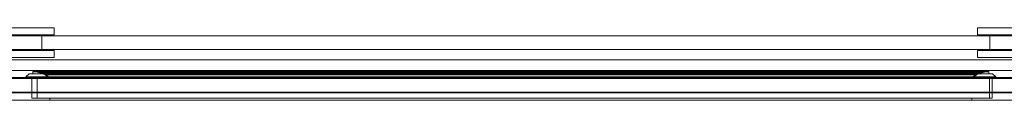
# Model space of a CAD drawing. Header units: millimetres. Extents: x -2029 to 632, y 226 to 290.
# Tile 2 of 3: x -1141 to -262, y 226 to 290. Entities that reach past the tile are written whole.
import ezdxf

# ---------------------------------------------------------------- set-up
doc = ezdxf.new("R2010")
doc.units = ezdxf.units.MM
doc.layers.add('A-GLAZ', color=151, linetype='Continuous', lineweight=9)

# ---------------------------------------------------------------- blocks, each defined once
blk = doc.blocks.new('47_1 REH_EX-SLIDE_M2-EX_H1-EX_3 HOJAS - 47_1 REH_EX-SLIDE_M2-EX_H1-EX_3 HOJAS-375686-_3D_')
at = {"layer": 'A-GLAZ'}
for p, q in [((1330.5, 17.5, 1718), (-1330.5, 17.5, 1718)), ((-1330.5, 17.5, 800), (1330.5, 17.5, 800))]:
    blk.add_line(p, q, dxfattribs=at)
mesh = blk.add_polyface(dxfattribs=at)
corners = [(-464.33, 53.32, 841.47), (-464.33, 53.32, 1676.53), (473.2, 53.32, 1676.53), (473.2, 53.32, 841.47), (415.72, 53.32, 898.95), (415.72, 53.32, 1619.05), (-406.85, 53.32, 1619.05), (-406.85, 53.32, 898.95)]
mesh.append_faces([[corners[k] for k in face] for face in [(2, 5, 6, 1), (1, 6, 7, 0)]], dxfattribs={"vtx0": -1, "vtx2": -1})
mesh.append_faces([[corners[k] for k in face] for face in [(4, 5, 2, 3), (7, 4, 3, 0)]], dxfattribs={"vtx1": -1, "vtx3": -1})
mesh = blk.add_polyface(dxfattribs=at)
corners = [(-464.33, 53.32, 841.47), (473.2, 53.32, 841.47), (473.2, 46.93, 841.47), (-464.33, 46.93, 841.47)]
mesh.append_faces([[corners[k] for k in face] for face in [(0, 1, 2, 3)]])
mesh = blk.add_polyface(dxfattribs=at)
corners = [(473.2, 53.32, 1676.53), (-464.33, 53.32, 1676.53), (-464.33, 46.93, 1676.53), (473.2, 46.93, 1676.53)]
mesh.append_faces([[corners[k] for k in face] for face in [(0, 1, 2, 3)]])
mesh = blk.add_polyface(dxfattribs=at)
corners = [(-406.85, 51.62, 1619.05), (-406.85, 51.62, 898.95), (-406.85, 53.32, 898.95), (-406.85, 53.32, 1619.05)]
mesh.append_faces([[corners[k] for k in face] for face in [(0, 1, 2, 3)]])
mesh = blk.add_polyface(dxfattribs=at)
corners = [(-406.85, 51.62, 898.95), (415.72, 51.62, 898.95), (415.72, 53.32, 898.95), (-406.85, 53.32, 898.95)]
mesh.append_faces([[corners[k] for k in face] for face in [(0, 1, 2, 3)]])
mesh = blk.add_polyface(dxfattribs=at)
corners = [(415.72, 51.62, 1619.05), (-406.85, 51.62, 1619.05), (-406.85, 53.32, 1619.05), (415.72, 53.32, 1619.05)]
mesh.append_faces([[corners[k] for k in face] for face in [(0, 1, 2, 3)]])
mesh = blk.add_polyface(dxfattribs=at)
corners = [(415.72, 51.62, 898.95), (415.72, 51.62, 1619.05), (415.72, 53.32, 1619.05), (415.72, 53.32, 898.95)]
mesh.append_faces([[corners[k] for k in face] for face in [(0, 1, 2, 3)]])
mesh = blk.add_polyface(dxfattribs=at)
corners = [(-1330.5, 46.1, 800), (1330.5, 46.1, 800), (1330.5, -3.9, 800), (-1330.5, -3.9, 800)]
mesh.append_faces([[corners[k] for k in face] for face in [(0, 1, 2, 3)]])
mesh = blk.add_polyface(dxfattribs=at)
corners = [(-1330.5, 46.1, 800), (-1330.5, 46.1, 1718), (1330.5, 46.1, 1718), (1330.5, 46.1, 800), (1279.5, 46.1, 851), (1279.5, 46.1, 1667), (-1279.5, 46.1, 1667), (-1279.5, 46.1, 851)]
mesh.append_faces([[corners[k] for k in face] for face in [(2, 5, 6, 1), (1, 6, 7, 0)]], dxfattribs={"vtx0": -1, "vtx2": -1})
mesh.append_faces([[corners[k] for k in face] for face in [(4, 5, 2, 3), (7, 4, 3, 0)]], dxfattribs={"vtx1": -1, "vtx3": -1})
mesh = blk.add_polyface(dxfattribs=at)
corners = [(1330.5, 46.1, 1718), (-1330.5, 46.1, 1718), (-1330.5, -3.9, 1718), (1330.5, -3.9, 1718)]
mesh.append_faces([[corners[k] for k in face] for face in [(0, 1, 2, 3)]])
mesh = blk.add_polyface(dxfattribs=at)
corners = [(-1279.5, 34.1, 851), (1279.5, 34.1, 851), (1279.5, 46.1, 851), (-1279.5, 46.1, 851)]
mesh.append_faces([[corners[k] for k in face] for face in [(0, 1, 2, 3)]])
mesh = blk.add_polyface(dxfattribs=at)
corners = [(1279.5, 34.1, 1667), (-1279.5, 34.1, 1667), (-1279.5, 46.1, 1667), (1279.5, 46.1, 1667)]
mesh.append_faces([[corners[k] for k in face] for face in [(0, 1, 2, 3)]])
mesh = blk.add_polyface(dxfattribs=at)
corners = [(473.2, 46.93, 841.47), (473.2, 46.93, 1676.53), (-464.33, 46.93, 1676.53), (-464.33, 46.93, 841.47), (-453.42, 46.93, 852.38), (-453.42, 46.93, 1665.62), (462.29, 46.93, 1665.62), (462.29, 46.93, 852.38)]
mesh.append_faces([[corners[k] for k in face] for face in [(2, 5, 6, 1), (1, 6, 7, 0)]], dxfattribs={"vtx0": -1, "vtx2": -1})
mesh.append_faces([[corners[k] for k in face] for face in [(4, 5, 2, 3), (7, 4, 3, 0)]], dxfattribs={"vtx1": -1, "vtx3": -1})
mesh = blk.add_polyface(dxfattribs=at)
corners = [(-453.42, 46.93, 852.38), (462.29, 46.93, 852.38), (462.29, 33.14, 852.38), (-453.42, 33.14, 852.38)]
mesh.append_faces([[corners[k] for k in face] for face in [(0, 1, 2, 3)]])
mesh = blk.add_polyface(dxfattribs=at)
corners = [(462.29, 46.93, 1665.62), (-453.42, 46.93, 1665.62), (-453.42, 33.14, 1665.62), (462.29, 33.14, 1665.62)]
mesh.append_faces([[corners[k] for k in face] for face in [(0, 1, 2, 3)]])
at = {"layer": 'A-GLAZ', "transparency": 33554471}
mesh = blk.add_polyface(dxfattribs=at)
corners = [(427.05, 34.1, 882.65), (-424.88, 34.1, 882.65), (-424.88, 51.62, 882.65), (427.05, 51.62, 882.65)]
mesh.append_faces([[corners[k] for k in face] for face in [(0, 1, 2, 3)]])
mesh = blk.add_polyface(dxfattribs=at)
corners = [(-424.88, 51.62, 1635.35), (-424.88, 51.62, 882.65), (-424.88, 34.1, 882.65), (-424.88, 34.1, 1635.35)]
mesh.append_faces([[corners[k] for k in face] for face in [(0, 1, 2, 3)]])
mesh = blk.add_polyface(dxfattribs=at)
corners = [(427.05, 51.62, 1635.35), (427.05, 51.62, 882.65), (-424.88, 51.62, 882.65), (-424.88, 51.62, 1635.35)]
mesh.append_faces([[corners[k] for k in face] for face in [(0, 1, 2, 3)]])
mesh = blk.add_polyface(dxfattribs=at)
corners = [(-424.88, 51.62, 1635.35), (-424.88, 34.1, 1635.35), (427.05, 34.1, 1635.35), (427.05, 51.62, 1635.35)]
mesh.append_faces([[corners[k] for k in face] for face in [(0, 1, 2, 3)]])
at = {"layer": 'A-GLAZ'}
mesh = blk.add_polyface(dxfattribs=at)
corners = [(-422.75, 32.57, 1634.95), (-422.75, 32.57, 883.05), (-422.75, 51.62, 883.05), (-422.75, 51.62, 1634.95)]
mesh.append_faces([[corners[k] for k in face] for face in [(0, 1, 2, 3)]])
mesh = blk.add_polyface(dxfattribs=at)
corners = [(-422.75, 32.57, 883.05), (431.62, 32.57, 883.05), (431.62, 51.62, 883.05), (-422.75, 51.62, 883.05)]
mesh.append_faces([[corners[k] for k in face] for face in [(0, 1, 2, 3)]])
mesh = blk.add_polyface(dxfattribs=at)
corners = [(431.62, 51.62, 883.05), (431.62, 51.62, 1634.95), (-422.75, 51.62, 1634.95), (-422.75, 51.62, 883.05), (-406.85, 51.62, 898.95), (-406.85, 51.62, 1619.05), (415.72, 51.62, 1619.05), (415.72, 51.62, 898.95)]
mesh.append_faces([[corners[k] for k in face] for face in [(2, 5, 6, 1), (1, 6, 7, 0)]], dxfattribs={"vtx0": -1, "vtx2": -1})
mesh.append_faces([[corners[k] for k in face] for face in [(4, 5, 2, 3), (7, 4, 3, 0)]], dxfattribs={"vtx1": -1, "vtx3": -1})
mesh = blk.add_polyface(dxfattribs=at)
corners = [(431.62, 32.57, 1634.95), (-422.75, 32.57, 1634.95), (-422.75, 51.62, 1634.95), (431.62, 51.62, 1634.95)]
mesh.append_faces([[corners[k] for k in face] for face in [(0, 1, 2, 3)]])
at = {"layer": 'A-GLAZ', "transparency": 33554471}
mesh = blk.add_polyface(dxfattribs=at)
corners = [(427.05, 34.1, 1635.35), (427.05, 34.1, 882.65), (427.05, 51.62, 882.65), (427.05, 51.62, 1635.35)]
mesh.append_faces([[corners[k] for k in face] for face in [(0, 1, 2, 3)]])
at = {"layer": 'A-GLAZ'}
mesh = blk.add_polyface(dxfattribs=at)
corners = [(431.62, 32.57, 883.05), (431.62, 32.57, 1634.95), (431.62, 51.62, 1634.95), (431.62, 51.62, 883.05)]
mesh.append_faces([[corners[k] for k in face] for face in [(0, 1, 2, 3)]])
mesh = blk.add_polyface(dxfattribs=at)
corners = [(-1307.82, 8.1, 822.68), (1307.82, 8.1, 822.68), (1309.41, 34.1, 821.09), (-1309.41, 34.1, 821.09)]
mesh.append_faces([[corners[k] for k in face] for face in [(0, 1, 2, 3)]])
mesh = blk.add_polyface(dxfattribs=at)
corners = [(1309.41, 34.1, 821.09), (1309.41, 34.1, 1696.91), (-1309.41, 34.1, 1696.91), (-1309.41, 34.1, 821.09), (-1279.5, 34.1, 851), (-1279.5, 34.1, 1667), (1279.5, 34.1, 1667), (1279.5, 34.1, 851)]
mesh.append_faces([[corners[k] for k in face] for face in [(2, 5, 6, 1), (1, 6, 7, 0)]], dxfattribs={"vtx0": -1, "vtx2": -1})
mesh.append_faces([[corners[k] for k in face] for face in [(4, 5, 2, 3), (7, 4, 3, 0)]], dxfattribs={"vtx1": -1, "vtx3": -1})
mesh = blk.add_polyface(dxfattribs=at)
corners = [(1307.82, 8.1, 1695.32), (-1307.82, 8.1, 1695.32), (-1309.41, 34.1, 1696.91), (1309.41, 34.1, 1696.91)]
mesh.append_faces([[corners[k] for k in face] for face in [(0, 1, 2, 3)]])
mesh = blk.add_polyface(dxfattribs=at)
corners = [(-464.33, 33.14, 841.47), (-464.33, 33.14, 1676.53), (473.2, 33.14, 1676.53), (473.2, 33.14, 841.47), (462.29, 33.14, 852.38), (462.29, 33.14, 1665.62), (-453.42, 33.14, 1665.62), (-453.42, 33.14, 852.38)]
mesh.append_faces([[corners[k] for k in face] for face in [(2, 5, 6, 1), (1, 6, 7, 0)]], dxfattribs={"vtx0": -1, "vtx2": -1})
mesh.append_faces([[corners[k] for k in face] for face in [(4, 5, 2, 3), (7, 4, 3, 0)]], dxfattribs={"vtx1": -1, "vtx3": -1})
mesh = blk.add_polyface(dxfattribs=at)
corners = [(-464.33, 33.14, 841.47), (473.2, 33.14, 841.47), (473.2, 26.92, 841.47), (-464.33, 26.92, 841.47)]
mesh.append_faces([[corners[k] for k in face] for face in [(0, 1, 2, 3)]])
mesh = blk.add_polyface(dxfattribs=at)
corners = [(473.2, 33.14, 1676.53), (-464.33, 33.14, 1676.53), (-464.33, 26.92, 1676.53), (473.2, 26.92, 1676.53)]
mesh.append_faces([[corners[k] for k in face] for face in [(0, 1, 2, 3)]])
mesh = blk.add_polyface(dxfattribs=at)
corners = [(473.2, 26.92, 841.47), (473.2, 26.92, 1676.53), (-464.33, 26.92, 1676.53), (-464.33, 26.92, 841.47), (-423.15, 26.92, 882.65), (-423.15, 26.92, 1635.35), (432.02, 26.92, 1635.35), (432.02, 26.92, 882.65)]
mesh.append_faces([[corners[k] for k in face] for face in [(2, 5, 6, 1), (1, 6, 7, 0)]], dxfattribs={"vtx0": -1, "vtx2": -1})
mesh.append_faces([[corners[k] for k in face] for face in [(4, 5, 2, 3), (7, 4, 3, 0)]], dxfattribs={"vtx1": -1, "vtx3": -1})
mesh = blk.add_polyface(dxfattribs=at)
corners = [(-425.36, 30.01, 1637.56), (-425.36, 30.01, 880.44), (-428.2, 32.57, 877.6), (-428.2, 32.57, 1640.4)]
mesh.append_faces([[corners[k] for k in face] for face in [(0, 1, 2, 3)]])
mesh = blk.add_polyface(dxfattribs=at)
corners = [(-425.36, 30.01, 880.44), (434.23, 30.01, 880.44), (437.07, 32.57, 877.6), (-428.2, 32.57, 877.6)]
mesh.append_faces([[corners[k] for k in face] for face in [(0, 1, 2, 3)]])
mesh = blk.add_polyface(dxfattribs=at)
corners = [(437.07, 32.57, 877.6), (437.07, 32.57, 1640.4), (-428.2, 32.57, 1640.4), (-428.2, 32.57, 877.6), (-422.75, 32.57, 883.05), (-422.75, 32.57, 1634.95), (431.62, 32.57, 1634.95), (431.62, 32.57, 883.05)]
mesh.append_faces([[corners[k] for k in face] for face in [(2, 5, 6, 1), (1, 6, 7, 0)]], dxfattribs={"vtx0": -1, "vtx2": -1})
mesh.append_faces([[corners[k] for k in face] for face in [(4, 5, 2, 3), (7, 4, 3, 0)]], dxfattribs={"vtx1": -1, "vtx3": -1})
mesh = blk.add_polyface(dxfattribs=at)
corners = [(434.23, 30.01, 1637.56), (-425.36, 30.01, 1637.56), (-428.2, 32.57, 1640.4), (437.07, 32.57, 1640.4)]
mesh.append_faces([[corners[k] for k in face] for face in [(0, 1, 2, 3)]])
mesh = blk.add_polyface(dxfattribs=at)
corners = [(-425.36, 30.01, 880.44), (-425.36, 30.01, 1637.56), (434.23, 30.01, 1637.56), (434.23, 30.01, 880.44), (430.84, 30.01, 883.83), (430.84, 30.01, 1634.17), (-421.97, 30.01, 1634.17), (-421.97, 30.01, 883.83)]
mesh.append_faces([[corners[k] for k in face] for face in [(2, 5, 6, 1), (1, 6, 7, 0)]], dxfattribs={"vtx0": -1, "vtx2": -1})
mesh.append_faces([[corners[k] for k in face] for face in [(4, 5, 2, 3), (7, 4, 3, 0)]], dxfattribs={"vtx1": -1, "vtx3": -1})
at = {"layer": 'A-GLAZ', "transparency": 33554471}
mesh = blk.add_polyface(dxfattribs=at)
corners = [(-424.88, 34.1, 1635.35), (-424.88, 34.1, 882.65), (427.05, 34.1, 882.65), (427.05, 34.1, 1635.35)]
mesh.append_faces([[corners[k] for k in face] for face in [(0, 1, 2, 3)]])
at = {"layer": 'A-GLAZ'}
mesh = blk.add_polyface(dxfattribs=at)
corners = [(-423.15, 26.92, 1635.35), (-423.15, 26.92, 882.65), (-422.28, 27.22, 883.52), (-422.28, 27.22, 1634.48)]
mesh.append_faces([[corners[k] for k in face] for face in [(0, 1, 2, 3)]])
mesh = blk.add_polyface(dxfattribs=at)
corners = [(-423.15, 26.92, 882.65), (432.02, 26.92, 882.65), (431.15, 27.22, 883.52), (-422.28, 27.22, 883.52)]
mesh.append_faces([[corners[k] for k in face] for face in [(0, 1, 2, 3)]])
mesh = blk.add_polyface(dxfattribs=at)
corners = [(432.02, 26.92, 1635.35), (-423.15, 26.92, 1635.35), (-422.28, 27.22, 1634.48), (431.15, 27.22, 1634.48)]
mesh.append_faces([[corners[k] for k in face] for face in [(0, 1, 2, 3)]])
mesh = blk.add_polyface(dxfattribs=at)
corners = [(431.15, 27.22, 883.52), (431.15, 27.22, 1634.48), (-422.28, 27.22, 1634.48), (-422.28, 27.22, 883.52), (-420.08, 27.22, 885.72), (-420.08, 27.22, 1632.28), (428.95, 27.22, 1632.28), (428.95, 27.22, 885.72)]
mesh.append_faces([[corners[k] for k in face] for face in [(2, 5, 6, 1), (1, 6, 7, 0)]], dxfattribs={"vtx0": -1, "vtx2": -1})
mesh.append_faces([[corners[k] for k in face] for face in [(4, 5, 2, 3), (7, 4, 3, 0)]], dxfattribs={"vtx1": -1, "vtx3": -1})
mesh = blk.add_polyface(dxfattribs=at)
corners = [(-421.97, 28.05, 883.83), (-418.18, 28.27, 887.62), (-414.51, 29.24, 891.29), (-411.11, 30.93, 894.69), (-408.12, 33.27, 897.68), (417, 33.27, 897.68), (419.98, 30.93, 894.69), (423.38, 29.24, 891.29), (427.05, 28.27, 887.62), (430.84, 28.05, 883.83)]
mesh.append_faces([[corners[k] for k in face] for face in [(0, 1, 8, 9)]], dxfattribs={"vtx1": -1})
mesh.append_faces([[corners[k] for k in face] for face in [(2, 3, 6, 7), (7, 8, 1, 2)]], dxfattribs={"vtx1": -1, "vtx3": -1})
mesh.append_faces([[corners[k] for k in face] for face in [(3, 4, 5, 6)]], dxfattribs={"vtx3": -1})
mesh = blk.add_polyface(dxfattribs=at)
corners = [(-421.97, 28.05, 1634.17), (-418.18, 28.27, 1630.38), (-414.51, 29.24, 1626.71), (-411.11, 30.93, 1623.31), (-408.12, 33.27, 1620.32), (-408.12, 33.27, 897.68), (-411.11, 30.93, 894.69), (-414.51, 29.24, 891.29), (-418.18, 28.27, 887.62), (-421.97, 28.05, 883.83)]
mesh.append_faces([[corners[k] for k in face] for face in [(0, 1, 8, 9)]], dxfattribs={"vtx1": -1})
mesh.append_faces([[corners[k] for k in face] for face in [(2, 3, 6, 7), (7, 8, 1, 2)]], dxfattribs={"vtx1": -1, "vtx3": -1})
mesh.append_faces([[corners[k] for k in face] for face in [(3, 4, 5, 6)]], dxfattribs={"vtx3": -1})
mesh = blk.add_polyface(dxfattribs=at)
corners = [(430.84, 28.05, 1634.17), (427.05, 28.27, 1630.38), (423.38, 29.24, 1626.71), (419.98, 30.93, 1623.31), (417, 33.27, 1620.32), (-408.12, 33.27, 1620.32), (-411.11, 30.93, 1623.31), (-414.51, 29.24, 1626.71), (-418.18, 28.27, 1630.38), (-421.97, 28.05, 1634.17)]
mesh.append_faces([[corners[k] for k in face] for face in [(0, 1, 8, 9)]], dxfattribs={"vtx1": -1})
mesh.append_faces([[corners[k] for k in face] for face in [(2, 3, 6, 7), (7, 8, 1, 2)]], dxfattribs={"vtx1": -1, "vtx3": -1})
mesh.append_faces([[corners[k] for k in face] for face in [(3, 4, 5, 6)]], dxfattribs={"vtx3": -1})
mesh = blk.add_polyface(dxfattribs=at)
corners = [(-421.97, 28.05, 883.83), (430.84, 28.05, 883.83), (430.84, 30.01, 883.83), (-421.97, 30.01, 883.83)]
mesh.append_faces([[corners[k] for k in face] for face in [(0, 1, 2, 3)]])
mesh = blk.add_polyface(dxfattribs=at)
corners = [(-421.97, 28.05, 1634.17), (-421.97, 28.05, 883.83), (-421.97, 30.01, 883.83), (-421.97, 30.01, 1634.17)]
mesh.append_faces([[corners[k] for k in face] for face in [(0, 1, 2, 3)]])
mesh = blk.add_polyface(dxfattribs=at)
corners = [(430.84, 28.05, 1634.17), (-421.97, 28.05, 1634.17), (-421.97, 30.01, 1634.17), (430.84, 30.01, 1634.17)]
mesh.append_faces([[corners[k] for k in face] for face in [(0, 1, 2, 3)]])
mesh = blk.add_polyface(dxfattribs=at)
corners = [(-407.19, 33.17, 1619.39), (-410.93, 30.12, 1623.13), (-415.32, 28.09, 1627.52), (-420.08, 27.22, 1632.28), (-420.08, 27.22, 885.72), (-415.32, 28.09, 890.48), (-410.93, 30.12, 894.87), (-407.19, 33.17, 898.61)]
mesh.append_faces([[corners[k] for k in face] for face in [(4, 5, 2, 3)]], dxfattribs={"vtx1": -1})
mesh.append_faces([[corners[k] for k in face] for face in [(1, 2, 5, 6)]], dxfattribs={"vtx1": -1, "vtx3": -1})
mesh.append_faces([[corners[k] for k in face] for face in [(6, 7, 0, 1)]], dxfattribs={"vtx3": -1})
mesh = blk.add_polyface(dxfattribs=at)
corners = [(-407.19, 33.17, 898.61), (-410.93, 30.12, 894.87), (-415.32, 28.09, 890.48), (-420.08, 27.22, 885.72), (428.95, 27.22, 885.72), (424.19, 28.09, 890.48), (419.8, 30.12, 894.87), (416.06, 33.17, 898.61)]
mesh.append_faces([[corners[k] for k in face] for face in [(4, 5, 2, 3)]], dxfattribs={"vtx1": -1})
mesh.append_faces([[corners[k] for k in face] for face in [(1, 2, 5, 6)]], dxfattribs={"vtx1": -1, "vtx3": -1})
mesh.append_faces([[corners[k] for k in face] for face in [(6, 7, 0, 1)]], dxfattribs={"vtx3": -1})
mesh = blk.add_polyface(dxfattribs=at)
corners = [(416.06, 33.17, 1619.39), (419.8, 30.12, 1623.13), (424.19, 28.09, 1627.52), (428.95, 27.22, 1632.28), (-420.08, 27.22, 1632.28), (-415.32, 28.09, 1627.52), (-410.93, 30.12, 1623.13), (-407.19, 33.17, 1619.39)]
mesh.append_faces([[corners[k] for k in face] for face in [(4, 5, 2, 3)]], dxfattribs={"vtx1": -1})
mesh.append_faces([[corners[k] for k in face] for face in [(1, 2, 5, 6)]], dxfattribs={"vtx1": -1, "vtx3": -1})
mesh.append_faces([[corners[k] for k in face] for face in [(6, 7, 0, 1)]], dxfattribs={"vtx3": -1})
mesh = blk.add_polyface(dxfattribs=at)
corners = [(-408.12, 33.27, 897.68), (-408, 33.36, 897.8), (-407.86, 33.42, 897.94), (-407.71, 33.44, 898.09), (-407.56, 33.43, 898.24), (-407.41, 33.37, 898.39), (-407.29, 33.29, 898.51), (-407.19, 33.17, 898.61), (416.06, 33.17, 898.61), (416.16, 33.29, 898.51), (416.28, 33.37, 898.39), (416.43, 33.43, 898.24), (416.58, 33.44, 898.09), (416.73, 33.42, 897.94), (416.87, 33.36, 897.8), (417, 33.27, 897.68)]
mesh.append_faces([[corners[k] for k in face] for face in [(8, 9, 6, 7)]], dxfattribs={"vtx1": -1})
mesh.append_faces([[corners[k] for k in face] for face in [(10, 11, 4, 5), (9, 10, 5, 6), (3, 4, 11, 12), (12, 13, 2, 3), (13, 14, 1, 2)]], dxfattribs={"vtx1": -1, "vtx3": -1})
mesh.append_faces([[corners[k] for k in face] for face in [(14, 15, 0, 1)]], dxfattribs={"vtx3": -1})
mesh = blk.add_polyface(dxfattribs=at)
corners = [(-408.12, 33.27, 1620.32), (-408, 33.36, 1620.2), (-407.86, 33.42, 1620.06), (-407.71, 33.44, 1619.91), (-407.56, 33.43, 1619.76), (-407.41, 33.37, 1619.61), (-407.29, 33.29, 1619.49), (-407.19, 33.17, 1619.39), (-407.19, 33.17, 898.61), (-407.29, 33.29, 898.51), (-407.41, 33.37, 898.39), (-407.56, 33.43, 898.24), (-407.71, 33.44, 898.09), (-407.86, 33.42, 897.94), (-408, 33.36, 897.8), (-408.12, 33.27, 897.68)]
mesh.append_faces([[corners[k] for k in face] for face in [(8, 9, 6, 7)]], dxfattribs={"vtx1": -1})
mesh.append_faces([[corners[k] for k in face] for face in [(10, 11, 4, 5), (9, 10, 5, 6), (3, 4, 11, 12), (12, 13, 2, 3), (13, 14, 1, 2)]], dxfattribs={"vtx1": -1, "vtx3": -1})
mesh.append_faces([[corners[k] for k in face] for face in [(14, 15, 0, 1)]], dxfattribs={"vtx3": -1})
mesh = blk.add_polyface(dxfattribs=at)
corners = [(417, 33.27, 1620.32), (416.87, 33.36, 1620.2), (416.73, 33.42, 1620.06), (416.58, 33.44, 1619.91), (416.43, 33.43, 1619.76), (416.28, 33.37, 1619.61), (416.16, 33.29, 1619.49), (416.06, 33.17, 1619.39), (-407.19, 33.17, 1619.39), (-407.29, 33.29, 1619.49), (-407.41, 33.37, 1619.61), (-407.56, 33.43, 1619.76), (-407.71, 33.44, 1619.91), (-407.86, 33.42, 1620.06), (-408, 33.36, 1620.2), (-408.12, 33.27, 1620.32)]
mesh.append_faces([[corners[k] for k in face] for face in [(8, 9, 6, 7)]], dxfattribs={"vtx1": -1})
mesh.append_faces([[corners[k] for k in face] for face in [(10, 11, 4, 5), (9, 10, 5, 6), (3, 4, 11, 12), (12, 13, 2, 3), (13, 14, 1, 2)]], dxfattribs={"vtx1": -1, "vtx3": -1})
mesh.append_faces([[corners[k] for k in face] for face in [(14, 15, 0, 1)]], dxfattribs={"vtx3": -1})
mesh = blk.add_polyface(dxfattribs=at)
corners = [(417, 33.27, 897.68), (416.87, 33.36, 897.8), (416.73, 33.42, 897.94), (416.58, 33.44, 898.09), (416.43, 33.43, 898.24), (416.28, 33.37, 898.39), (416.16, 33.29, 898.51), (416.06, 33.17, 898.61), (416.06, 33.17, 1619.39), (416.16, 33.29, 1619.49), (416.28, 33.37, 1619.61), (416.43, 33.43, 1619.76), (416.58, 33.44, 1619.91), (416.73, 33.42, 1620.06), (416.87, 33.36, 1620.2), (417, 33.27, 1620.32)]
mesh.append_faces([[corners[k] for k in face] for face in [(8, 9, 6, 7)]], dxfattribs={"vtx1": -1})
mesh.append_faces([[corners[k] for k in face] for face in [(10, 11, 4, 5), (9, 10, 5, 6), (3, 4, 11, 12), (12, 13, 2, 3), (13, 14, 1, 2)]], dxfattribs={"vtx1": -1, "vtx3": -1})
mesh.append_faces([[corners[k] for k in face] for face in [(14, 15, 0, 1)]], dxfattribs={"vtx3": -1})
mesh = blk.add_polyface(dxfattribs=at)
corners = [(416.06, 33.17, 898.61), (419.8, 30.12, 894.87), (424.19, 28.09, 890.48), (428.95, 27.22, 885.72), (428.95, 27.22, 1632.28), (424.19, 28.09, 1627.52), (419.8, 30.12, 1623.13), (416.06, 33.17, 1619.39)]
mesh.append_faces([[corners[k] for k in face] for face in [(4, 5, 2, 3)]], dxfattribs={"vtx1": -1})
mesh.append_faces([[corners[k] for k in face] for face in [(1, 2, 5, 6)]], dxfattribs={"vtx1": -1, "vtx3": -1})
mesh.append_faces([[corners[k] for k in face] for face in [(6, 7, 0, 1)]], dxfattribs={"vtx3": -1})
mesh = blk.add_polyface(dxfattribs=at)
corners = [(430.84, 28.05, 883.83), (427.05, 28.27, 887.62), (423.38, 29.24, 891.29), (419.98, 30.93, 894.69), (417, 33.27, 897.68), (417, 33.27, 1620.32), (419.98, 30.93, 1623.31), (423.38, 29.24, 1626.71), (427.05, 28.27, 1630.38), (430.84, 28.05, 1634.17)]
mesh.append_faces([[corners[k] for k in face] for face in [(0, 1, 8, 9)]], dxfattribs={"vtx1": -1})
mesh.append_faces([[corners[k] for k in face] for face in [(2, 3, 6, 7), (7, 8, 1, 2)]], dxfattribs={"vtx1": -1, "vtx3": -1})
mesh.append_faces([[corners[k] for k in face] for face in [(3, 4, 5, 6)]], dxfattribs={"vtx3": -1})
mesh = blk.add_polyface(dxfattribs=at)
corners = [(430.84, 28.05, 883.83), (430.84, 28.05, 1634.17), (430.84, 30.01, 1634.17), (430.84, 30.01, 883.83)]
mesh.append_faces([[corners[k] for k in face] for face in [(0, 1, 2, 3)]])
mesh = blk.add_polyface(dxfattribs=at)
corners = [(432.02, 26.92, 882.65), (432.02, 26.92, 1635.35), (431.15, 27.22, 1634.48), (431.15, 27.22, 883.52)]
mesh.append_faces([[corners[k] for k in face] for face in [(0, 1, 2, 3)]])
mesh = blk.add_polyface(dxfattribs=at)
corners = [(434.23, 30.01, 880.44), (434.23, 30.01, 1637.56), (437.07, 32.57, 1640.4), (437.07, 32.57, 877.6)]
mesh.append_faces([[corners[k] for k in face] for face in [(0, 1, 2, 3)]])
mesh = blk.add_polyface(dxfattribs=at)
corners = [(-1289.5, 15.32, 841.47), (-1289.5, 15.32, 1676.53), (-411.97, 15.32, 1676.53), (-411.97, 15.32, 841.47), (-469.45, 15.32, 898.95), (-469.45, 15.32, 1619.05), (-1232.02, 15.32, 1619.05), (-1232.02, 15.32, 898.95)]
mesh.append_faces([[corners[k] for k in face] for face in [(2, 5, 6, 1), (1, 6, 7, 0)]], dxfattribs={"vtx0": -1, "vtx2": -1})
mesh.append_faces([[corners[k] for k in face] for face in [(4, 5, 2, 3), (7, 4, 3, 0)]], dxfattribs={"vtx1": -1, "vtx3": -1})
mesh = blk.add_polyface(dxfattribs=at)
corners = [(-1289.5, 15.32, 841.47), (-411.97, 15.32, 841.47), (-411.97, 8.93, 841.47), (-1289.5, 8.93, 841.47)]
mesh.append_faces([[corners[k] for k in face] for face in [(0, 1, 2, 3)]])
mesh = blk.add_polyface(dxfattribs=at)
corners = [(-411.97, 15.32, 1676.53), (-1289.5, 15.32, 1676.53), (-1289.5, 8.93, 1676.53), (-411.97, 8.93, 1676.53)]
mesh.append_faces([[corners[k] for k in face] for face in [(0, 1, 2, 3)]])
mesh = blk.add_polyface(dxfattribs=at)
corners = [(-411.97, 8.93, 841.47), (-411.97, 8.93, 1676.53), (-1289.5, 8.93, 1676.53), (-1289.5, 8.93, 841.47), (-1278.59, 8.93, 852.38), (-1278.59, 8.93, 1665.62), (-422.88, 8.93, 1665.62), (-422.88, 8.93, 852.38)]
mesh.append_faces([[corners[k] for k in face] for face in [(2, 5, 6, 1), (1, 6, 7, 0)]], dxfattribs={"vtx0": -1, "vtx2": -1})
mesh.append_faces([[corners[k] for k in face] for face in [(4, 5, 2, 3), (7, 4, 3, 0)]], dxfattribs={"vtx1": -1, "vtx3": -1})
mesh = blk.add_polyface(dxfattribs=at)
corners = [(-1278.59, 8.93, 852.38), (-422.88, 8.93, 852.38), (-422.88, -4.86, 852.38), (-1278.59, -4.86, 852.38)]
mesh.append_faces([[corners[k] for k in face] for face in [(0, 1, 2, 3)]])
mesh = blk.add_polyface(dxfattribs=at)
corners = [(-422.88, 8.93, 1665.62), (-1278.59, 8.93, 1665.62), (-1278.59, -4.86, 1665.62), (-422.88, -4.86, 1665.62)]
mesh.append_faces([[corners[k] for k in face] for face in [(0, 1, 2, 3)]])
mesh = blk.add_polyface(dxfattribs=at)
corners = [(-422.88, 8.93, 852.38), (-422.88, 8.93, 1665.62), (-422.88, -4.86, 1665.62), (-422.88, -4.86, 852.38)]
mesh.append_faces([[corners[k] for k in face] for face in [(0, 1, 2, 3)]])
mesh = blk.add_polyface(dxfattribs=at)
corners = [(-411.97, 15.32, 841.47), (-411.97, 15.32, 1676.53), (-411.97, 8.93, 1676.53), (-411.97, 8.93, 841.47)]
mesh.append_faces([[corners[k] for k in face] for face in [(0, 1, 2, 3)]])
mesh = blk.add_polyface(dxfattribs=at)
corners = [(411.97, 15.32, 841.47), (411.97, 15.32, 1676.53), (1289.5, 15.32, 1676.53), (1289.5, 15.32, 841.47), (1232.02, 15.32, 898.95), (1232.02, 15.32, 1619.05), (469.45, 15.32, 1619.05), (469.45, 15.32, 898.95)]
mesh.append_faces([[corners[k] for k in face] for face in [(2, 5, 6, 1), (1, 6, 7, 0)]], dxfattribs={"vtx0": -1, "vtx2": -1})
mesh.append_faces([[corners[k] for k in face] for face in [(4, 5, 2, 3), (7, 4, 3, 0)]], dxfattribs={"vtx1": -1, "vtx3": -1})
mesh = blk.add_polyface(dxfattribs=at)
corners = [(411.97, 15.32, 1676.53), (411.97, 15.32, 841.47), (411.97, 8.93, 841.47), (411.97, 8.93, 1676.53)]
mesh.append_faces([[corners[k] for k in face] for face in [(0, 1, 2, 3)]])
mesh = blk.add_polyface(dxfattribs=at)
corners = [(411.97, 15.32, 841.47), (1289.5, 15.32, 841.47), (1289.5, 8.93, 841.47), (411.97, 8.93, 841.47)]
mesh.append_faces([[corners[k] for k in face] for face in [(0, 1, 2, 3)]])
mesh = blk.add_polyface(dxfattribs=at)
corners = [(1289.5, 15.32, 1676.53), (411.97, 15.32, 1676.53), (411.97, 8.93, 1676.53), (1289.5, 8.93, 1676.53)]
mesh.append_faces([[corners[k] for k in face] for face in [(0, 1, 2, 3)]])
mesh = blk.add_polyface(dxfattribs=at)
corners = [(1289.5, 8.93, 841.47), (1289.5, 8.93, 1676.53), (411.97, 8.93, 1676.53), (411.97, 8.93, 841.47), (422.88, 8.93, 852.38), (422.88, 8.93, 1665.62), (1278.59, 8.93, 1665.62), (1278.59, 8.93, 852.38)]
mesh.append_faces([[corners[k] for k in face] for face in [(2, 5, 6, 1), (1, 6, 7, 0)]], dxfattribs={"vtx0": -1, "vtx2": -1})
mesh.append_faces([[corners[k] for k in face] for face in [(4, 5, 2, 3), (7, 4, 3, 0)]], dxfattribs={"vtx1": -1, "vtx3": -1})
mesh = blk.add_polyface(dxfattribs=at)
corners = [(422.88, 8.93, 1665.62), (422.88, 8.93, 852.38), (422.88, -4.86, 852.38), (422.88, -4.86, 1665.62)]
mesh.append_faces([[corners[k] for k in face] for face in [(0, 1, 2, 3)]])
mesh = blk.add_polyface(dxfattribs=at)
corners = [(422.88, 8.93, 852.38), (1278.59, 8.93, 852.38), (1278.59, -4.86, 852.38), (422.88, -4.86, 852.38)]
mesh.append_faces([[corners[k] for k in face] for face in [(0, 1, 2, 3)]])
mesh = blk.add_polyface(dxfattribs=at)
corners = [(1278.59, 8.93, 1665.62), (422.88, 8.93, 1665.62), (422.88, -4.86, 1665.62), (1278.59, -4.86, 1665.62)]
mesh.append_faces([[corners[k] for k in face] for face in [(0, 1, 2, 3)]])
mesh = blk.add_polyface(dxfattribs=at)
corners = [(-1307.82, 8.1, 822.68), (-1307.82, 8.1, 1695.32), (1307.82, 8.1, 1695.32), (1307.82, 8.1, 822.68), (1281.5, 8.1, 849), (1281.5, 8.1, 1669), (-1281.5, 8.1, 1669), (-1281.5, 8.1, 849)]
mesh.append_faces([[corners[k] for k in face] for face in [(2, 5, 6, 1), (1, 6, 7, 0)]], dxfattribs={"vtx0": -1, "vtx2": -1})
mesh.append_faces([[corners[k] for k in face] for face in [(4, 5, 2, 3), (7, 4, 3, 0)]], dxfattribs={"vtx1": -1, "vtx3": -1})
mesh = blk.add_polyface(dxfattribs=at)
corners = [(-1281.5, -3.9, 849), (1281.5, -3.9, 849), (1281.5, 8.1, 849), (-1281.5, 8.1, 849)]
mesh.append_faces([[corners[k] for k in face] for face in [(0, 1, 2, 3)]])
mesh = blk.add_polyface(dxfattribs=at)
corners = [(1281.5, -3.9, 1669), (-1281.5, -3.9, 1669), (-1281.5, 8.1, 1669), (1281.5, 8.1, 1669)]
mesh.append_faces([[corners[k] for k in face] for face in [(0, 1, 2, 3)]])
mesh = blk.add_polyface(dxfattribs=at)
corners = [(1330.5, -3.9, 800), (1330.5, -3.9, 1718), (-1330.5, -3.9, 1718), (-1330.5, -3.9, 800), (-1281.5, -3.9, 849), (-1281.5, -3.9, 1669), (1281.5, -3.9, 1669), (1281.5, -3.9, 849)]
mesh.append_faces([[corners[k] for k in face] for face in [(2, 5, 6, 1), (1, 6, 7, 0)]], dxfattribs={"vtx0": -1, "vtx2": -1})
mesh.append_faces([[corners[k] for k in face] for face in [(4, 5, 2, 3), (7, 4, 3, 0)]], dxfattribs={"vtx1": -1, "vtx3": -1})
mesh = blk.add_polyface(dxfattribs=at)
corners = [(-1289.5, -4.86, 841.47), (-1289.5, -4.86, 1676.53), (-411.97, -4.86, 1676.53), (-411.97, -4.86, 841.47), (-422.88, -4.86, 852.38), (-422.88, -4.86, 1665.62), (-1278.59, -4.86, 1665.62), (-1278.59, -4.86, 852.38)]
mesh.append_faces([[corners[k] for k in face] for face in [(2, 5, 6, 1), (1, 6, 7, 0)]], dxfattribs={"vtx0": -1, "vtx2": -1})
mesh.append_faces([[corners[k] for k in face] for face in [(4, 5, 2, 3), (7, 4, 3, 0)]], dxfattribs={"vtx1": -1, "vtx3": -1})
mesh = blk.add_polyface(dxfattribs=at)
corners = [(-1289.5, -4.86, 841.47), (-411.97, -4.86, 841.47), (-411.97, -11.08, 841.47), (-1289.5, -11.08, 841.47)]
mesh.append_faces([[corners[k] for k in face] for face in [(0, 1, 2, 3)]])
mesh = blk.add_polyface(dxfattribs=at)
corners = [(-411.97, -4.86, 1676.53), (-1289.5, -4.86, 1676.53), (-1289.5, -11.08, 1676.53), (-411.97, -11.08, 1676.53)]
mesh.append_faces([[corners[k] for k in face] for face in [(0, 1, 2, 3)]])
mesh = blk.add_polyface(dxfattribs=at)
corners = [(-411.97, -4.86, 841.47), (-411.97, -4.86, 1676.53), (-411.97, -11.08, 1676.53), (-411.97, -11.08, 841.47)]
mesh.append_faces([[corners[k] for k in face] for face in [(0, 1, 2, 3)]])
mesh = blk.add_polyface(dxfattribs=at)
corners = [(411.97, -4.86, 841.47), (411.97, -4.86, 1676.53), (1289.5, -4.86, 1676.53), (1289.5, -4.86, 841.47), (1278.59, -4.86, 852.38), (1278.59, -4.86, 1665.62), (422.88, -4.86, 1665.62), (422.88, -4.86, 852.38)]
mesh.append_faces([[corners[k] for k in face] for face in [(2, 5, 6, 1), (1, 6, 7, 0)]], dxfattribs={"vtx0": -1, "vtx2": -1})
mesh.append_faces([[corners[k] for k in face] for face in [(4, 5, 2, 3), (7, 4, 3, 0)]], dxfattribs={"vtx1": -1, "vtx3": -1})
mesh = blk.add_polyface(dxfattribs=at)
corners = [(411.97, -4.86, 1676.53), (411.97, -4.86, 841.47), (411.97, -11.08, 841.47), (411.97, -11.08, 1676.53)]
mesh.append_faces([[corners[k] for k in face] for face in [(0, 1, 2, 3)]])
mesh = blk.add_polyface(dxfattribs=at)
corners = [(411.97, -4.86, 841.47), (1289.5, -4.86, 841.47), (1289.5, -11.08, 841.47), (411.97, -11.08, 841.47)]
mesh.append_faces([[corners[k] for k in face] for face in [(0, 1, 2, 3)]])
mesh = blk.add_polyface(dxfattribs=at)
corners = [(1289.5, -4.86, 1676.53), (411.97, -4.86, 1676.53), (411.97, -11.08, 1676.53), (1289.5, -11.08, 1676.53)]
mesh.append_faces([[corners[k] for k in face] for face in [(0, 1, 2, 3)]])
mesh = blk.add_polyface(dxfattribs=at)
corners = [(-411.97, -11.08, 841.47), (-411.97, -11.08, 1676.53), (-1289.5, -11.08, 1676.53), (-1289.5, -11.08, 841.47), (-1248.32, -11.08, 882.65), (-1248.32, -11.08, 1635.35), (-453.15, -11.08, 1635.35), (-453.15, -11.08, 882.65)]
mesh.append_faces([[corners[k] for k in face] for face in [(2, 5, 6, 1), (1, 6, 7, 0)]], dxfattribs={"vtx0": -1, "vtx2": -1})
mesh.append_faces([[corners[k] for k in face] for face in [(4, 5, 2, 3), (7, 4, 3, 0)]], dxfattribs={"vtx1": -1, "vtx3": -1})
mesh = blk.add_polyface(dxfattribs=at)
corners = [(1289.5, -11.08, 841.47), (1289.5, -11.08, 1676.53), (411.97, -11.08, 1676.53), (411.97, -11.08, 841.47), (453.15, -11.08, 882.65), (453.15, -11.08, 1635.35), (1248.32, -11.08, 1635.35), (1248.32, -11.08, 882.65)]
mesh.append_faces([[corners[k] for k in face] for face in [(2, 5, 6, 1), (1, 6, 7, 0)]], dxfattribs={"vtx0": -1, "vtx2": -1})
mesh.append_faces([[corners[k] for k in face] for face in [(4, 5, 2, 3), (7, 4, 3, 0)]], dxfattribs={"vtx1": -1, "vtx3": -1})

msp = doc.modelspace()

# ---------------------------------------------------------------- block references
at = {"layer": 'A-GLAZ', "rotation": 180}
msp.add_blockref('47_1 REH_EX-SLIDE_M2-EX_H1-EX_3 HOJAS - 47_1 REH_EX-SLIDE_M2-EX_H1-EX_3 HOJAS-375686-_3D_', (-698.27, 279.28, -362.03), dxfattribs=at)

doc.saveas('drawing.dxf')
